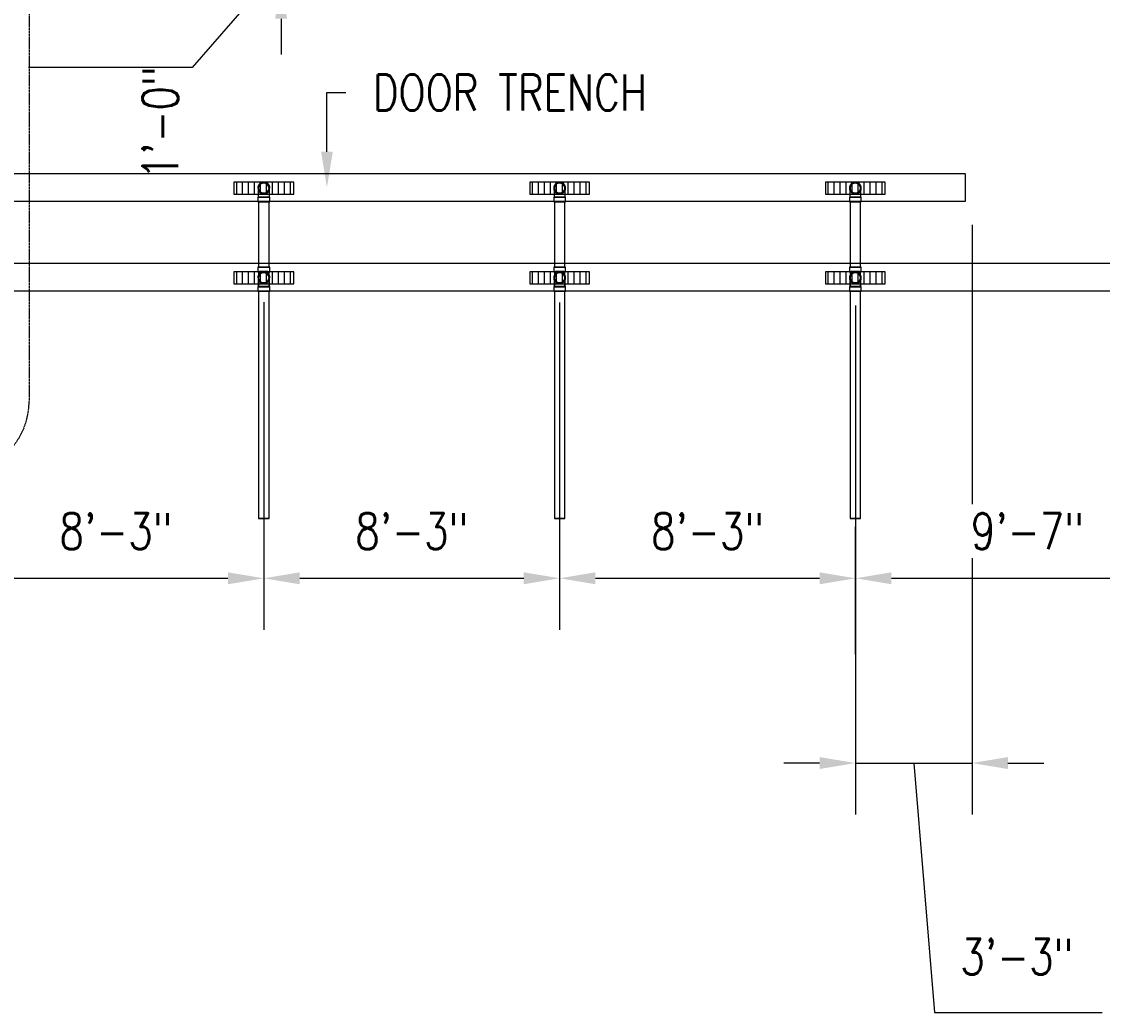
# Model space of a CAD drawing. Header units: inches. Extents: x -17858 to 19778, y -989 to 1044.
# Tile 7 of 25: x -543 to -181, y -989 to -657. Entities that reach past the tile are written whole.
import ezdxf
from ezdxf import colors
from ezdxf.entities.mleader import LeaderData, LeaderLine
from ezdxf.math import Vec2, Vec3

# ---------------------------------------------------------------- set-up
doc = ezdxf.new("R2010")
doc.units = ezdxf.units.IN
doc.header["$MEASUREMENT"] = 0
doc.linetypes.add('Dash', pattern=[0.25, 0.125, -0.125])
doc.linetypes.add('Dash - 1_16_', pattern=[0.1875, 0.125, -0.0625])
for name, color, linetype in [('A-ANNO-DIMS', 1, 'Continuous'), ('A-DETL-HDLN', 90, 'Dash - 1_16_'), ('P-PIPE', 3, 'Continuous'), ('S-ANNO-DIMS', 1, 'Continuous'), ('S-ANNO-NOTE', 2, 'Continuous'), ('S-ANNO-SYMB', 2, 'Continuous')]:
    doc.layers.add(name, color=color, linetype=linetype)
doc.layers.add('A-WALL-PATT', color=9, linetype='Continuous', true_color=0x808080)
doc.styles.add('Annotative', font='romans.shx', dxfattribs={"width": 0.8, "height": 0.125})
doc.dimstyles.new('Annotative', dxfattribs={"dimscale": 0, "dimtxt": 0.125, "dimasz": 0.125, "dimexe": 0.18, "dimexo": 0.0625, "dimgap": 0.09, "dimtad": 1, "dimdec": 3, "dimzin": 3, "dimdsep": 46, "dimlunit": 4, "dimtxsty": 'Annotative', "dimcen": 0.09, "dimclrt": 2, "dimazin": 2, "dimtfac": 1, "dimtdec": 3, "dimtmove": 0, "dimatfit": 0, "dimfxl": 1, "dimtfill": 1, "dimfrac": 2, "dimtolj": 1, "dimtzin": 0, "dimarcsym": 0})

# ---------------------------------------------------------------- blocks, each defined once
blk = doc.blocks.new('*D29')
at = {"layer": 'A-ANNO-DIMS', "color": 0, "lineweight": -2, "transparency": 16777216}
for p, q in [((-455.84, -620.14), (-455.84, -608.14)), ((-527.27, -632.14), (-438.56, -632.14)), ((-455.84, -644.1), (-455.84, -632.14)), ((-455.84, -644.1), (-455.84, -632.14)), ((-455.84, -638.12), (-485.6, -672.39)), ((-523.35, -644.1), (-438.56, -644.1)), ((-455.84, -656.1), (-455.84, -668.1)), ((-485.6, -672.39), (-540.36, -672.39))]:
    blk.add_line(p, q, dxfattribs=at)
at = {"layer": 'A-ANNO-DIMS', "color": 0, "transparency": 16777216}
for points in [[(-457.84, -620.14), (-453.84, -620.14), (-455.84, -632.14)], [(-457.84, -656.1), (-453.84, -656.1), (-455.84, -644.1)]]:
    blk.add_solid(points, dxfattribs=at)
at = {"layer": 'A-ANNO-DIMS', "color": 2, "lineweight": -3, "transparency": 16777216, "insert": (-502.24, -709.87), "char_height": 12, "width": 0.8782, "attachment_point": 1, "rotation": 90, "line_spacing_factor": 0.983083, "style": 'Annotative', "bg_fill": 3, "box_fill_scale": 1.25, "bg_fill_color": 256, "bg_fill_true_color": 13158600, "bg_fill_transparency": 0}
blk.add_mtext('\\A1;1\'-0"', dxfattribs=at)
blk = doc.blocks.new('Bend - PVC - Sch 40 - DWV_USACE - Standard-1094379-00_SP_Foundation Drainage Plan-TO FDN_DOC')
at = {"layer": 'P-PIPE'}
for p, q in [((656.48, 791.55), (656.48, 790.05)), ((660.43, 790.05), (660.43, 791.55))]:
    blk.add_line(p, q, dxfattribs=at)
at = {"layer": 'P-PIPE', "flags": 128}
for points in [[(656.71, 794.61), (656.71, 794.68), (656.71, 794.75), (656.72, 794.82), (656.73, 794.89), (656.74, 794.96), (656.76, 795.03), (656.77, 795.09), (656.79, 795.16), (656.82, 795.23), (656.84, 795.29), (656.87, 795.35), (656.9, 795.42), (656.94, 795.48), (656.97, 795.54), (657.01, 795.6), (657.05, 795.65), (657.09, 795.71), (657.14, 795.76), (657.19, 795.82), (657.24, 795.86), (657.29, 795.91), (657.34, 795.96), (657.4, 796), (657.45, 796.04), (657.51, 796.08), (657.57, 796.12), (657.63, 796.15), (657.69, 796.18), (657.76, 796.21), (657.82, 796.24), (657.89, 796.26), (657.95, 796.29), (658.02, 796.3), (658.09, 796.32), (658.16, 796.33), (658.23, 796.34), (658.3, 796.35), (658.37, 796.36), (658.44, 796.36), (658.46, 796.36)], [(658.46, 796.36), (658.53, 796.36), (658.6, 796.35), (658.66, 796.35), (658.73, 796.34), (658.8, 796.32), (658.87, 796.31), (658.94, 796.29), (659.01, 796.27), (659.07, 796.25), (659.14, 796.22), (659.2, 796.19), (659.26, 796.16), (659.32, 796.13), (659.38, 796.09), (659.44, 796.05), (659.5, 796.01), (659.56, 795.97), (659.61, 795.93), (659.66, 795.88), (659.71, 795.83), (659.76, 795.78), (659.8, 795.72), (659.85, 795.67), (659.89, 795.61), (659.93, 795.55), (659.96, 795.5), (660, 795.43), (660.03, 795.37), (660.06, 795.31), (660.09, 795.24), (660.11, 795.18), (660.13, 795.11), (660.15, 795.04), (660.17, 794.98), (660.18, 794.91), (660.19, 794.84), (660.2, 794.77), (660.2, 794.7), (660.21, 794.63), (660.21, 794.61)], [(658.46, 792.86), (658.39, 792.86), (658.32, 792.87), (658.25, 792.87), (658.18, 792.88), (658.11, 792.89), (658.04, 792.91), (657.97, 792.93), (657.9, 792.95), (657.84, 792.97), (657.77, 793), (657.71, 793.03), (657.65, 793.06), (657.59, 793.09), (657.53, 793.13), (657.47, 793.17), (657.41, 793.21), (657.35, 793.25), (657.3, 793.29), (657.25, 793.34), (657.2, 793.39), (657.15, 793.44), (657.11, 793.49), (657.06, 793.55), (657.02, 793.61), (656.98, 793.66), (656.95, 793.72), (656.91, 793.78), (656.88, 793.85), (656.85, 793.91), (656.82, 793.98), (656.8, 794.04), (656.78, 794.11), (656.76, 794.18), (656.74, 794.24), (656.73, 794.31), (656.72, 794.38), (656.71, 794.45), (656.71, 794.52), (656.71, 794.59), (656.71, 794.61)], [(656.71, 792.75), (656.71, 792.86), (656.71, 792.97), (656.71, 793.08), (656.71, 793.19), (656.71, 793.29), (656.71, 793.39), (656.71, 793.49), (656.71, 793.58), (656.71, 793.67), (656.71, 793.76), (656.71, 793.84), (656.71, 793.92), (656.71, 794), (656.71, 794.07), (656.71, 794.14), (656.71, 794.2), (656.71, 794.26), (656.71, 794.31), (656.71, 794.36), (656.71, 794.41), (656.71, 794.45), (656.71, 794.49), (656.71, 794.52), (656.71, 794.55), (656.71, 794.57), (656.71, 794.59), (656.71, 794.6), (656.71, 794.61), (656.71, 794.61)], [(656.71, 791.55), (656.71, 791.67), (656.71, 791.79), (656.71, 791.92), (656.71, 792.04), (656.71, 792.16), (656.71, 792.28), (656.71, 792.4), (656.71, 792.52), (656.71, 792.63), (656.71, 792.71)], [(660.21, 794.61), (660.2, 794.54), (660.2, 794.47), (660.19, 794.4), (660.18, 794.33), (660.17, 794.26), (660.16, 794.19), (660.14, 794.13), (660.12, 794.06), (660.09, 793.99), (660.07, 793.93), (660.04, 793.86), (660.01, 793.8), (659.97, 793.74), (659.94, 793.68), (659.9, 793.62), (659.86, 793.56), (659.82, 793.51), (659.77, 793.46), (659.72, 793.4), (659.67, 793.35), (659.62, 793.31), (659.57, 793.26), (659.52, 793.22), (659.46, 793.18), (659.4, 793.14), (659.34, 793.1), (659.28, 793.07), (659.22, 793.03), (659.15, 793.01), (659.09, 792.98), (659.02, 792.95), (658.96, 792.93), (658.89, 792.91), (658.82, 792.9), (658.75, 792.88), (658.68, 792.87), (658.61, 792.87), (658.54, 792.86), (658.47, 792.86), (658.46, 792.86)], [(660.21, 794.61), (660.21, 794.61), (660.21, 794.6), (660.21, 794.59), (660.21, 794.57), (660.21, 794.55), (660.21, 794.52), (660.21, 794.49), (660.21, 794.45), (660.21, 794.41), (660.21, 794.37), (660.21, 794.31), (660.21, 794.26), (660.21, 794.2), (660.21, 794.14), (660.21, 794.07), (660.21, 794), (660.21, 793.92), (660.21, 793.84), (660.21, 793.76), (660.21, 793.67), (660.21, 793.58), (660.21, 793.49), (660.21, 793.39), (660.21, 793.29), (660.21, 793.19), (660.21, 793.08), (660.21, 792.97), (660.21, 792.86), (660.21, 792.75), (660.21, 792.71)], [(660.21, 792.71), (660.21, 792.64), (660.21, 792.52), (660.21, 792.4), (660.21, 792.28), (660.21, 792.16), (660.21, 792.04), (660.21, 791.92), (660.21, 791.8), (660.21, 791.67), (660.21, 791.55), (660.21, 791.55)]]:
    blk.add_lwpolyline(points, dxfattribs=at)
at = {"layer": 'P-PIPE'}
for radius, start, end in [(1.98, 90, 254.3897), (1.98, 90, 254.3897), (1.75, 90, 270), (1.98, 285.6103, 90), (1.98, 285.6103, 90), (1.75, 270, 90), (1.98, 255, 270), (1.98, 255, 270), (1.98, 270, 285), (1.98, 270, 285)]:
    blk.add_arc((658.46, 794.61), radius, start, end, dxfattribs=at)
for centre, major_axis, start_param, end_param in [((658.46, 791.55), (1.98, 0), 1.570796, 4.712389), ((658.46, 790.05), (1.98, 0), 1.570796, 4.712389), ((658.46, 791.55), (1.75, 0), 1.570796, 4.712389), ((658.46, 791.55), (1.98, 0), 4.712389, 7.853982), ((658.46, 791.55), (1.75, 0), 4.712389, 7.853982), ((658.46, 790.05), (1.98, 0), 4.712389, 7.853982)]:
    blk.add_ellipse(centre, major_axis=major_axis, ratio=0.010416, start_param=start_param, end_param=end_param, dxfattribs=at)
blk = doc.blocks.new('Mechanical_Box_H_rvt-1-00_SP_Foundation Drainage Plan-TO FDN_DOC')
at = {"layer": 'P-PIPE'}
for p, q in [((353.69, 819.86), (353.69, 797.93)), ((357.19, 797.93), (357.19, 819.86)), ((452.69, 819.86), (452.69, 797.93)), ((456.19, 797.93), (456.19, 819.86)), ((551.69, 819.86), (551.69, 797.93)), ((555.19, 797.93), (555.19, 819.86)), ((353.46, 797.93), (353.46, 796.52)), ((353.46, 796.52), (353.46, 796.43)), ((353.69, 796.43), (353.69, 792.52)), ((357.19, 792.52), (357.19, 796.43)), ((357.42, 796.52), (357.42, 797.93)), ((357.42, 796.43), (357.42, 796.52)), ((452.46, 797.93), (452.46, 796.52)), ((452.46, 796.52), (452.46, 796.43)), ((452.69, 796.43), (452.69, 792.52)), ((456.19, 792.52), (456.19, 796.43)), ((456.42, 796.52), (456.42, 797.93)), ((456.42, 796.43), (456.42, 796.52)), ((551.46, 797.93), (551.46, 796.52)), ((551.46, 796.52), (551.46, 796.43)), ((551.69, 796.43), (551.69, 792.52)), ((555.19, 792.52), (555.19, 796.43)), ((555.42, 796.52), (555.42, 797.93)), ((555.42, 796.43), (555.42, 796.52)), ((353.69, 792.52), (353.69, 791.44)), ((357.19, 791.44), (357.19, 792.52)), ((452.69, 792.52), (452.69, 791.44)), ((456.19, 791.44), (456.19, 792.52)), ((551.69, 792.52), (551.69, 791.44)), ((555.19, 791.44), (555.19, 792.52)), ((353.46, 791.44), (353.46, 789.94)), ((353.69, 789.94), (353.69, 713.79)), ((357.19, 713.79), (357.19, 789.94)), ((357.42, 789.94), (357.42, 791.44)), ((452.46, 791.44), (452.46, 789.94)), ((452.69, 789.94), (452.69, 713.79)), ((456.19, 713.79), (456.19, 789.94)), ((456.42, 789.94), (456.42, 791.44)), ((551.46, 791.44), (551.46, 789.94)), ((551.69, 789.94), (551.69, 713.79)), ((555.19, 713.79), (555.19, 789.94)), ((555.42, 789.94), (555.42, 791.44))]:
    blk.add_line(p, q, dxfattribs=at)
at = {"layer": 'P-PIPE', "flags": 128}
for points in [[(353.69, 794.42), (353.69, 794.49), (353.69, 794.56), (353.7, 794.63), (353.71, 794.7), (353.72, 794.77), (353.74, 794.83), (353.75, 794.9), (353.78, 794.97), (353.8, 795.04), (353.82, 795.1), (353.85, 795.16), (353.88, 795.23), (353.92, 795.29), (353.95, 795.35), (353.99, 795.41), (354.03, 795.46), (354.08, 795.52), (354.12, 795.57), (354.17, 795.62), (354.22, 795.67), (354.27, 795.72), (354.32, 795.77), (354.38, 795.81), (354.43, 795.85), (354.49, 795.89), (354.55, 795.93), (354.61, 795.96), (354.67, 795.99), (354.74, 796.02), (354.8, 796.05), (354.87, 796.07), (354.94, 796.1), (355, 796.11), (355.07, 796.13), (355.14, 796.14), (355.21, 796.15), (355.28, 796.16), (355.35, 796.17), (355.42, 796.17), (355.44, 796.17)], [(355.44, 796.17), (355.51, 796.17), (355.58, 796.16), (355.65, 796.16), (355.72, 796.15), (355.78, 796.13), (355.85, 796.12), (355.92, 796.1), (355.99, 796.08), (356.05, 796.06), (356.12, 796.03), (356.18, 796), (356.24, 795.97), (356.31, 795.94), (356.37, 795.9), (356.42, 795.86), (356.48, 795.82), (356.54, 795.78), (356.59, 795.73), (356.64, 795.69), (356.69, 795.64), (356.74, 795.59), (356.79, 795.53), (356.83, 795.48), (356.87, 795.42), (356.91, 795.36), (356.95, 795.3), (356.98, 795.24), (357.01, 795.18), (357.04, 795.12), (357.07, 795.05), (357.09, 794.99), (357.11, 794.92), (357.13, 794.85), (357.15, 794.78), (357.16, 794.72), (357.17, 794.65), (357.18, 794.58), (357.18, 794.51), (357.19, 794.44), (357.19, 794.42)], [(452.69, 794.42), (452.69, 794.49), (452.69, 794.56), (452.7, 794.63), (452.71, 794.7), (452.72, 794.77), (452.74, 794.83), (452.75, 794.9), (452.78, 794.97), (452.8, 795.04), (452.82, 795.1), (452.85, 795.16), (452.88, 795.23), (452.92, 795.29), (452.95, 795.35), (452.99, 795.41), (453.03, 795.46), (453.08, 795.52), (453.12, 795.57), (453.17, 795.62), (453.22, 795.67), (453.27, 795.72), (453.32, 795.77), (453.38, 795.81), (453.43, 795.85), (453.49, 795.89), (453.55, 795.93), (453.61, 795.96), (453.67, 795.99), (453.74, 796.02), (453.8, 796.05), (453.87, 796.07), (453.94, 796.1), (454, 796.11), (454.07, 796.13), (454.14, 796.14), (454.21, 796.15), (454.28, 796.16), (454.35, 796.17), (454.42, 796.17), (454.44, 796.17)], [(454.44, 796.17), (454.51, 796.17), (454.58, 796.16), (454.65, 796.16), (454.72, 796.15), (454.78, 796.13), (454.85, 796.12), (454.92, 796.1), (454.99, 796.08), (455.05, 796.06), (455.12, 796.03), (455.18, 796), (455.24, 795.97), (455.31, 795.94), (455.37, 795.9), (455.42, 795.86), (455.48, 795.82), (455.54, 795.78), (455.59, 795.73), (455.64, 795.69), (455.69, 795.64), (455.74, 795.59), (455.79, 795.53), (455.83, 795.48), (455.87, 795.42), (455.91, 795.36), (455.95, 795.3), (455.98, 795.24), (456.01, 795.18), (456.04, 795.12), (456.07, 795.05), (456.09, 794.99), (456.11, 794.92), (456.13, 794.85), (456.15, 794.78), (456.16, 794.72), (456.17, 794.65), (456.18, 794.58), (456.18, 794.51), (456.19, 794.44), (456.19, 794.42)], [(551.69, 794.42), (551.69, 794.49), (551.69, 794.56), (551.7, 794.63), (551.71, 794.7), (551.72, 794.77), (551.74, 794.83), (551.75, 794.9), (551.78, 794.97), (551.8, 795.04), (551.82, 795.1), (551.85, 795.16), (551.88, 795.23), (551.92, 795.29), (551.95, 795.35), (551.99, 795.41), (552.03, 795.46), (552.08, 795.52), (552.12, 795.57), (552.17, 795.62), (552.22, 795.67), (552.27, 795.72), (552.32, 795.77), (552.38, 795.81), (552.43, 795.85), (552.49, 795.89), (552.55, 795.93), (552.61, 795.96), (552.67, 795.99), (552.74, 796.02), (552.8, 796.05), (552.87, 796.07), (552.94, 796.1), (553, 796.11), (553.07, 796.13), (553.14, 796.14), (553.21, 796.15), (553.28, 796.16), (553.35, 796.17), (553.42, 796.17), (553.44, 796.17)], [(553.44, 796.17), (553.51, 796.17), (553.58, 796.16), (553.65, 796.16), (553.72, 796.15), (553.78, 796.13), (553.85, 796.12), (553.92, 796.1), (553.99, 796.08), (554.05, 796.06), (554.12, 796.03), (554.18, 796), (554.24, 795.97), (554.31, 795.94), (554.37, 795.9), (554.42, 795.86), (554.48, 795.82), (554.54, 795.78), (554.59, 795.73), (554.64, 795.69), (554.69, 795.64), (554.74, 795.59), (554.79, 795.53), (554.83, 795.48), (554.87, 795.42), (554.91, 795.36), (554.95, 795.3), (554.98, 795.24), (555.01, 795.18), (555.04, 795.12), (555.07, 795.05), (555.09, 794.99), (555.11, 794.92), (555.13, 794.85), (555.15, 794.78), (555.16, 794.72), (555.17, 794.65), (555.18, 794.58), (555.18, 794.51), (555.19, 794.44), (555.19, 794.42)], [(355.44, 792.67), (355.37, 792.67), (355.3, 792.67), (355.23, 792.68), (355.16, 792.69), (355.09, 792.7), (355.02, 792.72), (354.95, 792.74), (354.89, 792.76), (354.82, 792.78), (354.76, 792.81), (354.69, 792.84), (354.63, 792.87), (354.57, 792.9), (354.51, 792.94), (354.45, 792.97), (354.39, 793.01), (354.34, 793.06), (354.28, 793.1), (354.23, 793.15), (354.18, 793.2), (354.13, 793.25), (354.09, 793.3), (354.04, 793.36), (354, 793.41), (353.96, 793.47), (353.93, 793.53), (353.89, 793.59), (353.86, 793.66), (353.83, 793.72), (353.81, 793.78), (353.78, 793.85), (353.76, 793.92), (353.74, 793.98), (353.73, 794.05), (353.71, 794.12), (353.7, 794.19), (353.69, 794.26), (353.69, 794.33), (353.69, 794.4), (353.69, 794.42)], [(353.69, 792.55), (353.69, 792.67), (353.69, 792.78), (353.69, 792.88), (353.69, 792.99), (353.69, 793.09), (353.69, 793.19), (353.69, 793.29), (353.69, 793.39), (353.69, 793.48), (353.69, 793.56), (353.69, 793.65), (353.69, 793.73), (353.69, 793.8), (353.69, 793.88), (353.69, 793.94), (353.69, 794.01), (353.69, 794.07), (353.69, 794.12), (353.69, 794.17), (353.69, 794.22), (353.69, 794.26), (353.69, 794.3), (353.69, 794.33), (353.69, 794.36), (353.69, 794.38), (353.69, 794.4), (353.69, 794.41), (353.69, 794.42), (353.69, 794.42)], [(353.69, 791.35), (353.69, 791.47), (353.69, 791.59), (353.69, 791.72), (353.69, 791.84), (353.69, 791.96), (353.69, 792.08), (353.69, 792.2), (353.69, 792.32), (353.69, 792.44), (353.69, 792.52)], [(357.19, 794.42), (357.19, 794.35), (357.18, 794.28), (357.17, 794.21), (357.16, 794.14), (357.15, 794.07), (357.14, 794), (357.12, 793.93), (357.1, 793.87), (357.07, 793.8), (357.05, 793.74), (357.02, 793.67), (356.99, 793.61), (356.96, 793.55), (356.92, 793.49), (356.88, 793.43), (356.84, 793.37), (356.8, 793.32), (356.75, 793.26), (356.71, 793.21), (356.66, 793.16), (356.6, 793.12), (356.55, 793.07), (356.5, 793.03), (356.44, 792.98), (356.38, 792.95), (356.32, 792.91), (356.26, 792.88), (356.2, 792.84), (356.14, 792.81), (356.07, 792.79), (356.01, 792.76), (355.94, 792.74), (355.87, 792.72), (355.8, 792.71), (355.73, 792.69), (355.67, 792.68), (355.6, 792.68), (355.53, 792.67), (355.46, 792.67), (355.44, 792.67)], [(357.19, 794.42), (357.19, 794.42), (357.19, 794.41), (357.19, 794.4), (357.19, 794.38), (357.19, 794.36), (357.19, 794.33), (357.19, 794.3), (357.19, 794.26), (357.19, 794.22), (357.19, 794.17), (357.19, 794.12), (357.19, 794.07), (357.19, 794.01), (357.19, 793.94), (357.19, 793.88), (357.19, 793.8), (357.19, 793.73), (357.19, 793.65), (357.19, 793.56), (357.19, 793.48), (357.19, 793.39), (357.19, 793.29), (357.19, 793.2), (357.19, 793.09), (357.19, 792.99), (357.19, 792.89), (357.19, 792.78), (357.19, 792.67), (357.19, 792.55)], [(357.19, 792.52), (357.19, 792.44), (357.19, 792.32), (357.19, 792.2), (357.19, 792.08), (357.19, 791.96), (357.19, 791.84), (357.19, 791.72), (357.19, 791.6), (357.19, 791.47), (357.19, 791.35), (357.19, 791.35)], [(454.44, 792.67), (454.37, 792.67), (454.3, 792.67), (454.23, 792.68), (454.16, 792.69), (454.09, 792.7), (454.02, 792.72), (453.95, 792.74), (453.89, 792.76), (453.82, 792.78), (453.76, 792.81), (453.69, 792.84), (453.63, 792.87), (453.57, 792.9), (453.51, 792.94), (453.45, 792.97), (453.39, 793.01), (453.34, 793.06), (453.28, 793.1), (453.23, 793.15), (453.18, 793.2), (453.13, 793.25), (453.09, 793.3), (453.04, 793.36), (453, 793.41), (452.96, 793.47), (452.93, 793.53), (452.89, 793.59), (452.86, 793.66), (452.83, 793.72), (452.81, 793.78), (452.78, 793.85), (452.76, 793.92), (452.74, 793.98), (452.73, 794.05), (452.71, 794.12), (452.7, 794.19), (452.69, 794.26), (452.69, 794.33), (452.69, 794.4), (452.69, 794.42)], [(452.69, 792.55), (452.69, 792.67), (452.69, 792.78), (452.69, 792.88), (452.69, 792.99), (452.69, 793.09), (452.69, 793.19), (452.69, 793.29), (452.69, 793.39), (452.69, 793.48), (452.69, 793.56), (452.69, 793.65), (452.69, 793.73), (452.69, 793.8), (452.69, 793.88), (452.69, 793.94), (452.69, 794.01), (452.69, 794.07), (452.69, 794.12), (452.69, 794.17), (452.69, 794.22), (452.69, 794.26), (452.69, 794.3), (452.69, 794.33), (452.69, 794.36), (452.69, 794.38), (452.69, 794.4), (452.69, 794.41), (452.69, 794.42), (452.69, 794.42)], [(452.69, 791.35), (452.69, 791.47), (452.69, 791.59), (452.69, 791.72), (452.69, 791.84), (452.69, 791.96), (452.69, 792.08), (452.69, 792.2), (452.69, 792.32), (452.69, 792.44), (452.69, 792.52)], [(456.19, 794.42), (456.19, 794.35), (456.18, 794.28), (456.17, 794.21), (456.16, 794.14), (456.15, 794.07), (456.14, 794), (456.12, 793.93), (456.1, 793.87), (456.07, 793.8), (456.05, 793.74), (456.02, 793.67), (455.99, 793.61), (455.96, 793.55), (455.92, 793.49), (455.88, 793.43), (455.84, 793.37), (455.8, 793.32), (455.75, 793.26), (455.71, 793.21), (455.66, 793.16), (455.6, 793.12), (455.55, 793.07), (455.5, 793.03), (455.44, 792.98), (455.38, 792.95), (455.32, 792.91), (455.26, 792.88), (455.2, 792.84), (455.14, 792.81), (455.07, 792.79), (455.01, 792.76), (454.94, 792.74), (454.87, 792.72), (454.8, 792.71), (454.73, 792.69), (454.67, 792.68), (454.6, 792.68), (454.53, 792.67), (454.46, 792.67), (454.44, 792.67)], [(456.19, 794.42), (456.19, 794.42), (456.19, 794.41), (456.19, 794.4), (456.19, 794.38), (456.19, 794.36), (456.19, 794.33), (456.19, 794.3), (456.19, 794.26), (456.19, 794.22), (456.19, 794.17), (456.19, 794.12), (456.19, 794.07), (456.19, 794.01), (456.19, 793.94), (456.19, 793.88), (456.19, 793.8), (456.19, 793.73), (456.19, 793.65), (456.19, 793.56), (456.19, 793.48), (456.19, 793.39), (456.19, 793.29), (456.19, 793.2), (456.19, 793.09), (456.19, 792.99), (456.19, 792.89), (456.19, 792.78), (456.19, 792.67), (456.19, 792.55)], [(456.19, 792.52), (456.19, 792.44), (456.19, 792.32), (456.19, 792.2), (456.19, 792.08), (456.19, 791.96), (456.19, 791.84), (456.19, 791.72), (456.19, 791.6), (456.19, 791.47), (456.19, 791.35), (456.19, 791.35)], [(553.44, 792.67), (553.37, 792.67), (553.3, 792.67), (553.23, 792.68), (553.16, 792.69), (553.09, 792.7), (553.02, 792.72), (552.95, 792.74), (552.89, 792.76), (552.82, 792.78), (552.76, 792.81), (552.69, 792.84), (552.63, 792.87), (552.57, 792.9), (552.51, 792.94), (552.45, 792.97), (552.39, 793.01), (552.34, 793.06), (552.28, 793.1), (552.23, 793.15), (552.18, 793.2), (552.13, 793.25), (552.09, 793.3), (552.04, 793.36), (552, 793.41), (551.96, 793.47), (551.93, 793.53), (551.89, 793.59), (551.86, 793.66), (551.83, 793.72), (551.81, 793.78), (551.78, 793.85), (551.76, 793.92), (551.74, 793.98), (551.73, 794.05), (551.71, 794.12), (551.7, 794.19), (551.69, 794.26), (551.69, 794.33), (551.69, 794.4), (551.69, 794.42)], [(551.69, 792.55), (551.69, 792.67), (551.69, 792.78), (551.69, 792.88), (551.69, 792.99), (551.69, 793.09), (551.69, 793.19), (551.69, 793.29), (551.69, 793.39), (551.69, 793.48), (551.69, 793.56), (551.69, 793.65), (551.69, 793.73), (551.69, 793.8), (551.69, 793.88), (551.69, 793.94), (551.69, 794.01), (551.69, 794.07), (551.69, 794.12), (551.69, 794.17), (551.69, 794.22), (551.69, 794.26), (551.69, 794.3), (551.69, 794.33), (551.69, 794.36), (551.69, 794.38), (551.69, 794.4), (551.69, 794.41), (551.69, 794.42), (551.69, 794.42)], [(551.69, 791.35), (551.69, 791.47), (551.69, 791.59), (551.69, 791.72), (551.69, 791.84), (551.69, 791.96), (551.69, 792.08), (551.69, 792.2), (551.69, 792.32), (551.69, 792.44), (551.69, 792.52)], [(555.19, 794.42), (555.19, 794.35), (555.18, 794.28), (555.17, 794.21), (555.16, 794.14), (555.15, 794.07), (555.14, 794), (555.12, 793.93), (555.1, 793.87), (555.07, 793.8), (555.05, 793.74), (555.02, 793.67), (554.99, 793.61), (554.96, 793.55), (554.92, 793.49), (554.88, 793.43), (554.84, 793.37), (554.8, 793.32), (554.75, 793.26), (554.71, 793.21), (554.66, 793.16), (554.6, 793.12), (554.55, 793.07), (554.5, 793.03), (554.44, 792.98), (554.38, 792.95), (554.32, 792.91), (554.26, 792.88), (554.2, 792.84), (554.14, 792.81), (554.07, 792.79), (554.01, 792.76), (553.94, 792.74), (553.87, 792.72), (553.8, 792.71), (553.73, 792.69), (553.67, 792.68), (553.6, 792.68), (553.53, 792.67), (553.46, 792.67), (553.44, 792.67)], [(555.19, 794.42), (555.19, 794.42), (555.19, 794.41), (555.19, 794.4), (555.19, 794.38), (555.19, 794.36), (555.19, 794.33), (555.19, 794.3), (555.19, 794.26), (555.19, 794.22), (555.19, 794.17), (555.19, 794.12), (555.19, 794.07), (555.19, 794.01), (555.19, 793.94), (555.19, 793.88), (555.19, 793.8), (555.19, 793.73), (555.19, 793.65), (555.19, 793.56), (555.19, 793.48), (555.19, 793.39), (555.19, 793.29), (555.19, 793.2), (555.19, 793.09), (555.19, 792.99), (555.19, 792.89), (555.19, 792.78), (555.19, 792.67), (555.19, 792.55)], [(555.19, 792.52), (555.19, 792.44), (555.19, 792.32), (555.19, 792.2), (555.19, 792.08), (555.19, 791.96), (555.19, 791.84), (555.19, 791.72), (555.19, 791.6), (555.19, 791.47), (555.19, 791.35), (555.19, 791.35)]]:
    blk.add_lwpolyline(points, dxfattribs=at)
at = {"layer": 'P-PIPE'}
for centre, radius, start, end in [((355.44, 824.42), 1.75, 0, 180), ((454.44, 824.42), 1.75, 0, 180), ((553.44, 824.42), 1.75, 0, 180), ((355.44, 824.42), 1.75, 180, 0), ((454.44, 824.42), 1.75, 180, 0), ((553.44, 824.42), 1.75, 180, 0), ((355.44, 794.42), 1.98, 90, 254.3897), ((355.44, 794.42), 1.98, 90, 254.3897), ((355.44, 794.42), 1.75, 0, 180), ((355.44, 794.42), 1.75, 90, 270), ((355.44, 794.42), 1.98, 285.6103, 90), ((355.44, 794.42), 1.98, 285.6103, 90), ((355.44, 794.42), 1.75, 270, 90), ((454.44, 794.42), 1.98, 90, 254.3897), ((454.44, 794.42), 1.98, 90, 254.3897), ((454.44, 794.42), 1.75, 0, 180), ((454.44, 794.42), 1.75, 90, 270), ((454.44, 794.42), 1.98, 285.6103, 90), ((454.44, 794.42), 1.98, 285.6103, 90), ((454.44, 794.42), 1.75, 270, 90), ((553.44, 794.42), 1.98, 90, 254.3897), ((553.44, 794.42), 1.98, 90, 254.3897), ((553.44, 794.42), 1.75, 0, 180), ((553.44, 794.42), 1.75, 90, 270), ((553.44, 794.42), 1.98, 285.6103, 90), ((553.44, 794.42), 1.98, 285.6103, 90), ((553.44, 794.42), 1.75, 270, 90), ((355.44, 794.42), 1.75, 180, 0), ((355.44, 794.42), 1.98, 255, 270), ((355.44, 794.42), 1.98, 255, 270), ((355.44, 794.42), 1.98, 270, 285), ((355.44, 794.42), 1.98, 270, 285), ((454.44, 794.42), 1.75, 180, 0), ((454.44, 794.42), 1.98, 255, 270), ((454.44, 794.42), 1.98, 255, 270), ((454.44, 794.42), 1.98, 270, 285), ((454.44, 794.42), 1.98, 270, 285), ((553.44, 794.42), 1.75, 180, 0), ((553.44, 794.42), 1.98, 255, 270), ((553.44, 794.42), 1.98, 255, 270), ((553.44, 794.42), 1.98, 270, 285), ((553.44, 794.42), 1.98, 270, 285)]:
    blk.add_arc(centre, radius, start, end, dxfattribs=at)
for centre, major_axis, start_param, end_param in [((355.44, 819.86), (1.75, 0), 1.570796, 3.141593), ((355.44, 819.86), (1.75, 0), 3.141593, 4.712389), ((355.44, 819.86), (1.75, 0), 0, 1.570796), ((355.44, 819.86), (1.75, 0), 4.712389, 6.283185), ((454.44, 819.86), (1.75, 0), 1.570796, 3.141593), ((454.44, 819.86), (1.75, 0), 3.141593, 4.712389), ((454.44, 819.86), (1.75, 0), 0, 1.570796), ((454.44, 819.86), (1.75, 0), 4.712389, 6.283185), ((553.44, 819.86), (1.75, 0), 1.570796, 3.141593), ((553.44, 819.86), (1.75, 0), 3.141593, 4.712389), ((553.44, 819.86), (1.75, 0), 0, 1.570796), ((553.44, 819.86), (1.75, 0), 4.712389, 6.283185), ((355.44, 797.93), (1.98, 0), 1.570796, 4.712389), ((355.44, 796.43), (1.98, 0), 1.570796, 4.712389), ((355.44, 797.93), (1.75, 0), 1.570796, 3.141593), ((355.44, 797.93), (1.75, 0), 3.141593, 4.712389), ((355.44, 796.43), (1.75, 0), 1.570796, 4.712389), ((355.44, 797.93), (1.98, 0), 4.712389, 7.853982), ((355.44, 797.93), (1.75, 0), 0, 1.570796), ((355.44, 797.93), (1.75, 0), 4.712389, 6.283185), ((355.44, 796.43), (1.98, 0), 4.712389, 7.853982), ((355.44, 796.43), (1.75, 0), 4.712389, 7.853982), ((454.44, 797.93), (1.98, 0), 1.570796, 4.712389), ((454.44, 796.43), (1.98, 0), 1.570796, 4.712389), ((454.44, 797.93), (1.75, 0), 1.570796, 3.141593), ((454.44, 797.93), (1.75, 0), 3.141593, 4.712389), ((454.44, 796.43), (1.75, 0), 1.570796, 4.712389), ((454.44, 797.93), (1.98, 0), 4.712389, 7.853982), ((454.44, 797.93), (1.75, 0), 0, 1.570796), ((454.44, 797.93), (1.75, 0), 4.712389, 6.283185), ((454.44, 796.43), (1.98, 0), 4.712389, 7.853982), ((454.44, 796.43), (1.75, 0), 4.712389, 7.853982), ((553.44, 797.93), (1.98, 0), 1.570796, 4.712389), ((553.44, 796.43), (1.98, 0), 1.570796, 4.712389), ((553.44, 797.93), (1.75, 0), 1.570796, 3.141593), ((553.44, 797.93), (1.75, 0), 3.141593, 4.712389), ((553.44, 796.43), (1.75, 0), 1.570796, 4.712389), ((553.44, 797.93), (1.98, 0), 4.712389, 7.853982), ((553.44, 797.93), (1.75, 0), 0, 1.570796), ((553.44, 797.93), (1.75, 0), 4.712389, 6.283185), ((553.44, 796.43), (1.98, 0), 4.712389, 7.853982), ((553.44, 796.43), (1.75, 0), 4.712389, 7.853982), ((355.44, 791.44), (1.98, 0), 1.570796, 4.712389), ((355.44, 789.94), (1.98, 0), 1.570796, 4.712389), ((355.44, 791.44), (1.75, 0), 1.570796, 4.712389), ((355.44, 791.35), (1.75, 0), 1.570796, 4.712389), ((355.44, 789.94), (1.75, 0), 1.570796, 3.141593), ((355.44, 789.94), (1.75, 0), 3.141593, 4.712389), ((355.44, 791.44), (1.75, 0), 4.712389, 7.853982), ((355.44, 791.44), (1.98, 0), 4.712389, 7.853982), ((355.44, 791.35), (1.75, 0), 4.712389, 7.853982), ((355.44, 789.94), (1.75, 0), 0, 1.570796), ((355.44, 789.94), (1.98, 0), 4.712389, 7.853982), ((355.44, 789.94), (1.75, 0), 4.712389, 6.283185), ((454.44, 791.44), (1.98, 0), 1.570796, 4.712389), ((454.44, 789.94), (1.98, 0), 1.570796, 4.712389), ((454.44, 791.44), (1.75, 0), 1.570796, 4.712389), ((454.44, 791.35), (1.75, 0), 1.570796, 4.712389), ((454.44, 789.94), (1.75, 0), 1.570796, 3.141593), ((454.44, 789.94), (1.75, 0), 3.141593, 4.712389), ((454.44, 791.44), (1.75, 0), 4.712389, 7.853982), ((454.44, 791.44), (1.98, 0), 4.712389, 7.853982), ((454.44, 791.35), (1.75, 0), 4.712389, 7.853982), ((454.44, 789.94), (1.75, 0), 0, 1.570796), ((454.44, 789.94), (1.98, 0), 4.712389, 7.853982), ((454.44, 789.94), (1.75, 0), 4.712389, 6.283185), ((553.44, 791.44), (1.98, 0), 1.570796, 4.712389), ((553.44, 789.94), (1.98, 0), 1.570796, 4.712389), ((553.44, 791.44), (1.75, 0), 1.570796, 4.712389), ((553.44, 791.35), (1.75, 0), 1.570796, 4.712389), ((553.44, 789.94), (1.75, 0), 1.570796, 3.141593), ((553.44, 789.94), (1.75, 0), 3.141593, 4.712389), ((553.44, 791.44), (1.75, 0), 4.712389, 7.853982), ((553.44, 791.44), (1.98, 0), 4.712389, 7.853982), ((553.44, 791.35), (1.75, 0), 4.712389, 7.853982), ((553.44, 789.94), (1.75, 0), 0, 1.570796), ((553.44, 789.94), (1.98, 0), 4.712389, 7.853982), ((553.44, 789.94), (1.75, 0), 4.712389, 6.283185), ((355.44, 713.79), (1.75, 0), 1.570796, 3.141593), ((355.44, 713.79), (1.75, 0), 3.141593, 4.712389), ((355.44, 713.79), (1.75, 0), 0, 1.570796), ((355.44, 713.79), (1.75, 0), 4.712389, 6.283185), ((454.44, 713.79), (1.75, 0), 1.570796, 3.141593), ((454.44, 713.79), (1.75, 0), 3.141593, 4.712389), ((454.44, 713.79), (1.75, 0), 0, 1.570796), ((454.44, 713.79), (1.75, 0), 4.712389, 6.283185), ((553.44, 713.79), (1.75, 0), 1.570796, 3.141593), ((553.44, 713.79), (1.75, 0), 3.141593, 4.712389), ((553.44, 713.79), (1.75, 0), 0, 1.570796), ((553.44, 713.79), (1.75, 0), 4.712389, 6.283185)]:
    blk.add_ellipse(centre, major_axis=major_axis, ratio=0.010416, start_param=start_param, end_param=end_param, dxfattribs=at)
at = {"layer": 'P-PIPE', "color": 3, "lineweight": 9}
for p in [(-303.02, 29.81), (-204.02, 29.81), (-105.02, 29.81)]:
    blk.add_blockref('Bend - PVC - Sch 40 - DWV_USACE - Standard-1094379-00_SP_Foundation Drainage Plan-TO FDN_DOC', p, dxfattribs=at)
blk = doc.blocks.new('*D44')
at = {"layer": 'S-ANNO-DIMS', "color": 0, "lineweight": -2, "transparency": 16777216}
for p, q in [((-560.61, -765.93), (-560.61, -860.69)), ((-461.61, -766.93), (-461.61, -860.69)), ((-548.61, -843.41), (-473.61, -843.41))]:
    blk.add_line(p, q, dxfattribs=at)
at = {"layer": 'S-ANNO-DIMS', "color": 0, "transparency": 16777216}
for points in [[(-548.61, -841.41), (-548.61, -845.41), (-560.61, -843.41)], [(-473.61, -841.41), (-473.61, -845.41), (-461.61, -843.41)]]:
    blk.add_solid(points, dxfattribs=at)
at = {"layer": 'S-ANNO-DIMS', "color": 2, "lineweight": -3, "transparency": 16777216, "insert": (-511.11, -827.62), "char_height": 12, "attachment_point": 5, "style": 'Annotative', "bg_fill": 3, "box_fill_scale": 1.25, "bg_fill_color": 256, "bg_fill_true_color": 13158600, "bg_fill_transparency": 0}
blk.add_mtext('\\A1;8\'-3"', dxfattribs=at)
blk = doc.blocks.new('*D45')
at = {"layer": 'S-ANNO-DIMS', "color": 0, "lineweight": -2, "transparency": 16777216}
for p, q in [((-461.61, -750.97), (-461.61, -860.69)), ((-362.61, -756.01), (-362.61, -860.69)), ((-449.61, -843.41), (-374.61, -843.41))]:
    blk.add_line(p, q, dxfattribs=at)
at = {"layer": 'S-ANNO-DIMS', "color": 0, "transparency": 16777216}
for points in [[(-449.61, -841.41), (-449.61, -845.41), (-461.61, -843.41)], [(-374.61, -841.41), (-374.61, -845.41), (-362.61, -843.41)]]:
    blk.add_solid(points, dxfattribs=at)
at = {"layer": 'S-ANNO-DIMS', "color": 2, "lineweight": -3, "transparency": 16777216, "insert": (-412.11, -827.62), "char_height": 12, "attachment_point": 5, "style": 'Annotative', "bg_fill": 3, "box_fill_scale": 1.25, "bg_fill_color": 256, "bg_fill_true_color": 13158600, "bg_fill_transparency": 0}
blk.add_mtext('\\A1;8\'-3"', dxfattribs=at)
blk = doc.blocks.new('*D46')
at = {"layer": 'S-ANNO-DIMS', "color": 0, "lineweight": -2, "transparency": 16777216}
for p, q in [((-362.61, -751.11), (-362.61, -860.69)), ((-263.61, -768), (-263.61, -860.69)), ((-350.61, -843.41), (-275.61, -843.41))]:
    blk.add_line(p, q, dxfattribs=at)
at = {"layer": 'S-ANNO-DIMS', "color": 0, "transparency": 16777216}
for points in [[(-350.61, -841.41), (-350.61, -845.41), (-362.61, -843.41)], [(-275.61, -841.41), (-275.61, -845.41), (-263.61, -843.41)]]:
    blk.add_solid(points, dxfattribs=at)
at = {"layer": 'S-ANNO-DIMS', "color": 2, "lineweight": -3, "transparency": 16777216, "insert": (-313.11, -827.62), "char_height": 12, "attachment_point": 5, "style": 'Annotative', "bg_fill": 3, "box_fill_scale": 1.25, "bg_fill_color": 256, "bg_fill_true_color": 13158600, "bg_fill_transparency": 0}
blk.add_mtext('\\A1;8\'-3"', dxfattribs=at)
blk = doc.blocks.new('*D47')
at = {"layer": 'S-ANNO-DIMS', "color": 0, "lineweight": -2, "transparency": 16777216}
for p, q in [((-224.56, -725.14), (-224.56, -922.54)), ((-263.61, -752.09), (-263.61, -922.54)), ((-275.61, -905.26), (-287.61, -905.26)), ((-263.61, -905.26), (-224.56, -905.26)), ((-263.61, -905.26), (-224.56, -905.26)), ((-244.09, -905.26), (-237.17, -988.73)), ((-212.56, -905.26), (-200.56, -905.26)), ((-237.17, -988.73), (-181.03, -988.73))]:
    blk.add_line(p, q, dxfattribs=at)
at = {"layer": 'S-ANNO-DIMS', "color": 0, "transparency": 16777216}
for points in [[(-275.61, -903.26), (-275.61, -907.26), (-263.61, -905.26)], [(-212.56, -903.26), (-212.56, -907.26), (-224.56, -905.26)]]:
    blk.add_solid(points, dxfattribs=at)
at = {"layer": 'S-ANNO-DIMS', "color": 2, "lineweight": -3, "transparency": 16777216, "insert": (-228.53, -964.09), "char_height": 12, "attachment_point": 1, "line_spacing_factor": 0.983083, "style": 'Annotative'}
blk.add_mtext('\\A1;3\'-3"', dxfattribs=at)
blk = doc.blocks.new('*D63')
at = {"layer": 'S-ANNO-DIMS', "color": 0, "lineweight": -2, "transparency": 16777216}
for p, q in [((-263.55, -868.94), (-263.55, -826.13)), ((-148.56, -868.94), (-148.56, -826.13)), ((-251.55, -843.41), (-160.56, -843.41))]:
    blk.add_line(p, q, dxfattribs=at)
at = {"layer": 'S-ANNO-DIMS', "color": 0, "transparency": 16777216}
for points in [[(-251.55, -841.41), (-251.55, -845.41), (-263.55, -843.41)], [(-160.56, -841.41), (-160.56, -845.41), (-148.56, -843.41)]]:
    blk.add_solid(points, dxfattribs=at)
at = {"layer": 'S-ANNO-DIMS', "color": 2, "lineweight": -3, "transparency": 16777216, "insert": (-206.06, -827.62), "char_height": 12, "attachment_point": 5, "style": 'Annotative', "bg_fill": 3, "box_fill_scale": 1.25, "bg_fill_color": 256, "bg_fill_true_color": 13158600, "bg_fill_transparency": 0}
blk.add_mtext('\\A1;9\'-7"', dxfattribs=at)

msp = doc.modelspace()

# ---------------------------------------------------------------- hatches: boundary and pattern name
at = {"layer": 'A-WALL-PATT', "lineweight": -3}
h = msp.add_hatch(dxfattribs=at)
h.set_pattern_fill('_USER', color=8, scale=2, angle=90, style=0, pattern_type=0)
h.set_pattern_definition([(90, (-431.7026, -1537.455), (-2, 1e-16), [])])
h.paths.add_polyline_path([(-352.6253, -714.7491), (-352.6253, -710.7491), (-372.6253, -710.7491), (-372.6253, -714.7491)])
h = msp.add_hatch(dxfattribs=at)
h.set_pattern_fill('_USER', color=8, scale=2, angle=90, style=0, pattern_type=0)
h.set_pattern_definition([(90, (-332.7026, -1537.455), (-2, 1e-16), [])])
h.paths.add_polyline_path([(-253.6253, -714.7491), (-253.6253, -710.7491), (-273.6253, -710.7491), (-273.6253, -714.7491)])
h = msp.add_hatch(dxfattribs=at)
h.set_pattern_fill('_USER', color=8, scale=2, angle=90, style=0, pattern_type=0)
h.set_pattern_definition([(90, (-530.7026, -1567.455), (-2, 1e-16), [])])
h.paths.add_polyline_path([(-451.6253, -744.7491), (-451.6253, -740.7491), (-471.6253, -740.7491), (-471.6253, -744.7491)])
h = msp.add_hatch(dxfattribs=at)
h.set_pattern_fill('_USER', color=8, scale=2, angle=90, style=0, pattern_type=0)
h.set_pattern_definition([(90, (-431.7026, -1567.455), (-2, 1e-16), [])])
h.paths.add_polyline_path([(-352.6253, -744.7491), (-352.6253, -740.7491), (-372.6253, -740.7491), (-372.6253, -744.7491)])
h = msp.add_hatch(dxfattribs=at)
h.set_pattern_fill('_USER', color=8, scale=2, angle=90, style=0, pattern_type=0)
h.set_pattern_definition([(90, (-332.7026, -1567.455), (-2, 1e-16), [])])
h.paths.add_polyline_path([(-253.6253, -744.7491), (-253.6253, -740.7491), (-273.6253, -740.7491), (-273.6253, -744.7491)])

# ---------------------------------------------------------------- linework, layer by layer
at = {"layer": 'A-DETL-HDLN', "lineweight": -3}
for p, q in [((-226.8287, -707.9337), (-226.8287, -717.2462)), ((-226.8287, -717.2462), (-972.5871, -717.2462)), ((-570.6253, -737.9405), (186.9843, -737.9405)), ((186.9843, -747.253), (-570.6253, -747.253))]:
    msp.add_line(p, q, dxfattribs=at)
at = {"layer": 'P-PIPE', "lineweight": -3}
for points in [[(-372.6253, -714.7876), (-352.6253, -714.7876), (-352.6253, -710.7876), (-372.6253, -710.7876)], [(-273.6253, -714.7876), (-253.6253, -714.7876), (-253.6253, -710.7876), (-273.6253, -710.7876)], [(-471.6253, -744.7876), (-451.6253, -744.7876), (-451.6253, -740.7876), (-471.6253, -740.7876)], [(-372.6253, -744.7876), (-352.6253, -744.7876), (-352.6253, -740.7876), (-372.6253, -740.7876)], [(-273.6253, -744.7876), (-253.6253, -744.7876), (-253.6253, -740.7876), (-273.6253, -740.7876)]]:
    msp.add_lwpolyline(points, close=True, dxfattribs=at)

# ---------------------------------------------------------------- dimensions: what is measured, and where the dimension line sits
at = {"layer": 'A-ANNO-DIMS', "lineweight": -3}
dim = msp.add_linear_dim(base=(-455.8353, -632.145), p1=(-529.3548, -644.0967), p2=(-533.2675, -632.145), angle=90, dimstyle='Annotative', override={"dimpost": '\\X'}, dxfattribs=at)
dim.commit()
dim.dimension.update_dxf_attribs({"geometry": '*D29', "text_midpoint": (-494.2355, -672.3873), "dimtype": 160, "text_rotation": 90})

# ---------------------------------------------------------------- next in the draw order: hatches: boundary and pattern name
at = {"layer": 'A-WALL-PATT', "lineweight": -3}
h = msp.add_hatch(dxfattribs=at)
h.set_pattern_fill('_USER', color=8, scale=2, angle=90, style=0, pattern_type=0)
h.set_pattern_definition([(90, (-530.7026, -1537.455), (-2, 1e-16), [])])
h.paths.add_polyline_path([(-451.6253, -714.7491), (-451.6253, -710.7491), (-471.6253, -710.7491), (-471.6253, -714.7491)])

# ---------------------------------------------------------------- next in the draw order: linework, layer by layer
at = {"layer": 'A-DETL-HDLN', "lineweight": -3}
msp.add_line((-972.5871, -707.9337), (-226.8287, -707.9337), dxfattribs=at)
at = {"layer": 'P-PIPE', "lineweight": -3}
msp.add_lwpolyline([(-471.6253, -714.7876), (-451.6253, -714.7876), (-451.6253, -710.7876), (-471.6253, -710.7876)], close=True, dxfattribs=at)
at = {"layer": 'S-ANNO-SYMB', "linetype": 'Dash', "lineweight": -3}
msp.add_lwpolyline([(-1008.4891, -784.1261), (-1008.4891, -393.2042, -0.41421356), (-984.4891, -369.2042), (-564.1795, -369.2042, -0.41421356), (-540.1795, -393.2042), (-540.1795, -784.1261, -0.41421356), (-564.1795, -808.1261), (-984.4891, -808.1261, -0.41421356)], format="xyb", close=True, dxfattribs=at)

# ---------------------------------------------------------------- next in the draw order: block references
at = {"layer": 'P-PIPE', "lineweight": -3}
msp.add_blockref('Mechanical_Box_H_rvt-1-00_SP_Foundation Drainage Plan-TO FDN_DOC', (-817.0621, -1537.2062), dxfattribs=at)

# ---------------------------------------------------------------- next in the draw order: leaders
at = {"layer": 'S-ANNO-NOTE', "lineweight": -3}
ml = msp.add_multileader_mtext('Standard', dxfattribs=at)
ml.set_content('DOOR TRENCH', color=256, style='Annotative')
ml.set_leader_properties(color=1, linetype='ByLayer', lineweight=-1)
ml.build(insert=Vec2(0, 0))
ml.multileader.update_dxf_attribs({"text_right_attachment_type": 3, "dogleg_length": 0.36, "arrow_head_size": 12, "scale": 96})
ctx = ml.context
ctx.base_point, ctx.scale, ctx.char_height, ctx.arrow_head_size, ctx.landing_gap_size, ctx.plane_origin = Vec3(-434.1391, -680.7782), 96, 12, 12, 9, Vec3(-615.1992, -676.1171)
ctx.right_attachment = 3
notes = []
notes.append((ctx, [(0, (1, 1, 0), (-440.4947, -680.7782), (1, 0), 6.3557, [(0, [(-440.4947, -712.5932)], 0, [])])]))
ctx.mtext.insert, ctx.mtext.flow_direction = Vec3(-425.1391, -674.7782), 5
for ctx, leaders in notes:
    for number, flags, end, landing, length, lines in leaders:
        leader = LeaderData()
        leader.index, (leader.has_last_leader_line, leader.has_dogleg_vector, leader.attachment_direction) = number, flags
        leader.last_leader_point, leader.dogleg_vector, leader.dogleg_length = Vec3(end), Vec3(landing), length
        for number, points, colour, breaks in lines:
            line = LeaderLine()
            line.index, line.vertices, line.color, line.breaks = number, Vec3.list(points), colors.encode_raw_color(colour), breaks
            leader.lines.append(line)
        ctx.leaders.append(leader)

# ---------------------------------------------------------------- next in the draw order: dimensions: what is measured, and where the dimension line sits
at = {"layer": 'S-ANNO-DIMS', "lineweight": -3}
dim = msp.add_linear_dim(base=(-461.6123, -843.4077), p1=(-560.6123, -759.9303), p2=(-461.6123, -760.9303), dimstyle='Annotative', override={"dimpost": '\\X'}, dxfattribs=at)
dim.commit()
dim.dimension.update_dxf_attribs({"geometry": '*D44', "text_midpoint": (-511.1123, -827.6249)})

# ---------------------------------------------------------------- next in the draw order: dimensions: what is measured, and where the dimension line sits
dim = msp.add_linear_dim(base=(-362.6123, -843.4077), p1=(-461.6123, -744.9722), p2=(-362.6123, -750.0142), dimstyle='Annotative', override={"dimpost": '\\X'}, dxfattribs=at)
dim.commit()
dim.dimension.update_dxf_attribs({"geometry": '*D45', "text_midpoint": (-412.1123, -827.6249)})

# ---------------------------------------------------------------- next in the draw order: dimensions: what is measured, and where the dimension line sits
dim = msp.add_linear_dim(base=(-263.6123, -843.4077), p1=(-362.6123, -745.1125), p2=(-263.6123, -762), dimstyle='Annotative', override={"dimpost": '\\X'}, dxfattribs=at)
dim.commit()
dim.dimension.update_dxf_attribs({"geometry": '*D46', "text_midpoint": (-313.1123, -827.6249)})

# ---------------------------------------------------------------- next in the draw order: dimensions: what is measured, and where the dimension line sits
dim = msp.add_linear_dim(base=(-224.5613, -905.2597), p1=(-263.6123, -746.0866), p2=(-224.5613, -719.1374), dimstyle='Annotative', override={"dimpost": '\\X', "dimtfill": 0}, dxfattribs=at)
dim.commit()
dim.dimension.update_dxf_attribs({"geometry": '*D47', "text_midpoint": (-228.5288, -988.7309), "dimtype": 160})

# ---------------------------------------------------------------- next in the draw order: dimensions: what is measured, and where the dimension line sits
dim = msp.add_linear_dim(base=(-148.5623, -843.4077), p1=(-263.5546, -874.9396), p2=(-148.5623, -874.9396), dimstyle='Annotative', override={"dimpost": '\\X'}, dxfattribs=at)
dim.commit()
dim.dimension.update_dxf_attribs({"geometry": '*D63', "text_midpoint": (-206.0585, -827.6249)})

doc.saveas('drawing.dxf')
